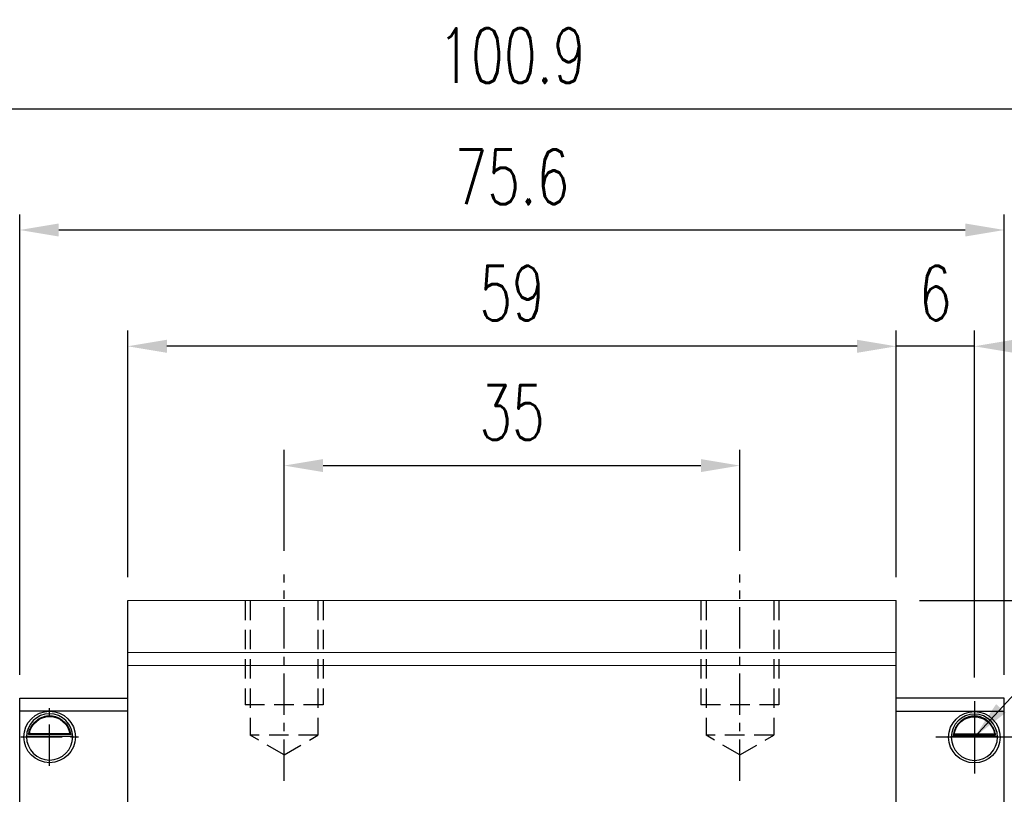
# Model space of a CAD drawing. Header units: millimetres. Extents: x 340 to 654, y 334 to 449.
# Tile 52 of 53: x 532 to 608, y 378 to 437. Entities that reach past the tile are written whole.
import ezdxf

# ---------------------------------------------------------------- set-up
doc = ezdxf.new("R2010")
doc.units = ezdxf.units.MM
doc.header["$PDSIZE"] = -1
doc.linetypes.add('CENTER', pattern=[10.16, 6.35, -1.27, 1.27, -1.27])
doc.linetypes.add('DASHED', pattern=[0.75, 0.5, -0.25])
for name, color, linetype in [('2', 7, 'Continuous'), ('CL', 1, 'CENTER'), ('DIM', 4, 'Continuous'), ('HID', 2, 'DASHED'), ('OUT', 3, 'Continuous')]:
    doc.layers.add(name, color=color, linetype=linetype)
doc.styles.add('DIM-7', font='SIMPLEX.shx', dxfattribs={"width": 0.7, "bigfont": 'chineset.shx'})
doc.dimstyles.new('CNS', dxfattribs={"dimtxt": 3.5, "dimasz": 2.5, "dimexe": 1, "dimexo": 1.5, "dimgap": 0.09, "dimtad": 0, "dimdsep": 46, "dimtxsty": 'DIM-7', "dimcen": 0.09, "dimclrd": 1, "dimclre": 1, "dimclrt": 4, "dimadec": 0, "dimazin": 0, "dimtfac": 1, "dimtix": 1, "dimtmove": 2, "dimatfit": 3, "dimfxl": 1, "dimtvp": 0.971429, "dimtolj": 1, "dimarcsym": 0})

# ---------------------------------------------------------------- blocks, each defined once
blk = doc.blocks.new('*D10')
at = {"layer": 'DEFPOINTS', "color": 0, "transparency": 16777216}
for p in [(587.344, 402.897), (552.344, 394.542), (587.344, 394.542)]:
    blk.add_point(p, dxfattribs=at)
at = {"layer": 'DIM', "color": 7, "lineweight": -2, "transparency": 16777216}
for p, q in [((552.344, 396.342), (552.344, 404.097)), ((587.344, 396.342), (587.344, 404.097)), ((555.344, 402.897), (584.344, 402.897))]:
    blk.add_line(p, q, dxfattribs=at)
at = {"layer": 'DIM', "color": 7, "transparency": 16777216}
for points in [[(555.344, 403.397), (555.344, 402.397), (552.344, 402.897)], [(584.344, 403.397), (584.344, 402.397), (587.344, 402.897)]]:
    blk.add_solid(points, dxfattribs=at)
at = {"layer": 'DIM', "color": 7, "transparency": 16777216, "insert": (569.844, 406.977), "char_height": 4.2, "attachment_point": 5, "style": 'DIM-7'}
blk.add_mtext('\\A1;35', dxfattribs=at)
blk = doc.blocks.new('*D11')
at = {"layer": 'DEFPOINTS', "color": 0, "transparency": 16777216}
for p in [(540.344, 412.055), (540.344, 392.542), (599.344, 392.542)]:
    blk.add_point(p, dxfattribs=at)
at = {"layer": 'DIM', "color": 7, "lineweight": -2, "transparency": 16777216}
for p, q in [((540.344, 394.342), (540.344, 413.255)), ((599.344, 394.342), (599.344, 413.255)), ((596.344, 412.055), (543.344, 412.055))]:
    blk.add_line(p, q, dxfattribs=at)
at = {"layer": 'DIM', "color": 7, "transparency": 16777216}
for points in [[(543.344, 412.555), (543.344, 411.555), (540.344, 412.055)], [(596.344, 412.555), (596.344, 411.555), (599.344, 412.055)]]:
    blk.add_solid(points, dxfattribs=at)
at = {"layer": 'DIM', "color": 7, "transparency": 16777216, "insert": (569.844, 416.135), "char_height": 4.2, "attachment_point": 5, "style": 'DIM-7'}
blk.add_mtext('\\A1;59', dxfattribs=at)
blk = doc.blocks.new('*D12')
at = {"layer": 'DEFPOINTS', "color": 0, "transparency": 16777216}
for p in [(599.344, 412.055), (599.344, 392.542), (605.345, 384.824)]:
    blk.add_point(p, dxfattribs=at)
at = {"layer": 'DIM', "color": 7, "lineweight": -2, "transparency": 16777216}
for p, q in [((599.344, 394.342), (599.344, 413.255)), ((605.345, 386.624), (605.345, 413.255)), ((596.344, 412.055), (593.344, 412.055)), ((605.345, 412.055), (599.344, 412.055)), ((608.345, 412.055), (611.345, 412.055))]:
    blk.add_line(p, q, dxfattribs=at)
at = {"layer": 'DIM', "color": 7, "transparency": 16777216}
for points in [[(596.344, 412.555), (596.344, 411.555), (599.344, 412.055)], [(608.345, 412.555), (608.345, 411.555), (605.345, 412.055)]]:
    blk.add_solid(points, dxfattribs=at)
at = {"layer": 'DIM', "color": 7, "transparency": 16777216, "insert": (602.344, 416.135), "char_height": 4.2, "attachment_point": 5, "style": 'DIM-7'}
blk.add_mtext('\\A1;6', dxfattribs=at)
blk = doc.blocks.new('*D13')
at = {"layer": 'DEFPOINTS', "color": 0, "transparency": 16777216}
for p in [(599.344, 392.542), (632.627, 392.542), (608.306, 382.042)]:
    blk.add_point(p, dxfattribs=at)
at = {"layer": 'DIM', "color": 7, "lineweight": -2, "transparency": 16777216}
for p, q in [((601.144, 392.542), (633.827, 392.542)), ((632.627, 385.042), (632.627, 389.542)), ((610.106, 382.042), (633.827, 382.042))]:
    blk.add_line(p, q, dxfattribs=at)
at = {"layer": 'DIM', "color": 7, "transparency": 16777216}
for points in [[(632.127, 389.542), (633.127, 389.542), (632.627, 392.542)], [(632.127, 385.042), (633.127, 385.042), (632.627, 382.042)]]:
    blk.add_solid(points, dxfattribs=at)
at = {"layer": 'DIM', "color": 7, "transparency": 16777216, "insert": (628.547, 387.292), "char_height": 4.2, "attachment_point": 5, "rotation": 90, "style": 'DIM-7'}
blk.add_mtext('\\A1;10.5', dxfattribs=at)
blk = doc.blocks.new('*D18')
at = {"layer": 'DEFPOINTS', "color": 0, "transparency": 16777216}
for p in [(607.644, 420.982), (532.044, 385.042), (607.644, 385.042)]:
    blk.add_point(p, dxfattribs=at)
at = {"layer": 'DIM', "color": 7, "lineweight": -2, "transparency": 16777216}
for p, q in [((532.044, 386.842), (532.044, 422.182)), ((607.644, 386.842), (607.644, 422.182)), ((535.044, 420.982), (604.644, 420.982))]:
    blk.add_line(p, q, dxfattribs=at)
at = {"layer": 'DIM', "color": 7, "transparency": 16777216}
for points in [[(535.044, 421.482), (535.044, 420.482), (532.044, 420.982)], [(604.644, 421.482), (604.644, 420.482), (607.644, 420.982)]]:
    blk.add_solid(points, dxfattribs=at)
at = {"layer": 'DIM', "color": 7, "transparency": 16777216, "insert": (569.844, 425.062), "char_height": 4.2, "attachment_point": 5, "style": 'DIM-7'}
blk.add_mtext('\\A1;75.6', dxfattribs=at)
blk = doc.blocks.new('*D75')
at = {"layer": 'DEFPOINTS', "color": 0, "transparency": 16777216}
for p in [(620.294, 430.29), (519.394, 385.042), (620.294, 382.884)]:
    blk.add_point(p, dxfattribs=at)
at = {"layer": 'DIM', "color": 7, "lineweight": -2, "transparency": 16777216}
for p, q in [((519.394, 386.842), (519.394, 431.49)), ((620.294, 384.684), (620.294, 431.49)), ((522.394, 430.29), (617.294, 430.29))]:
    blk.add_line(p, q, dxfattribs=at)
at = {"layer": 'DIM', "color": 7, "transparency": 16777216}
for points in [[(522.394, 430.79), (522.394, 429.79), (519.394, 430.29)], [(617.294, 430.79), (617.294, 429.79), (620.294, 430.29)]]:
    blk.add_solid(points, dxfattribs=at)
at = {"layer": 'DIM', "color": 7, "transparency": 16777216, "insert": (569.844, 434.37), "char_height": 4.2, "attachment_point": 5, "style": 'DIM-7'}
blk.add_mtext('\\A1;100.9', dxfattribs=at)

msp = doc.modelspace()

# ---------------------------------------------------------------- linework, layer by layer
at = {"layer": '2', "color": 0, "linetype": 'Continuous'}
for p, q in [((540.344, 358.342), (540.344, 392.542)), ((599.344, 358.342), (599.344, 392.542)), ((532.044, 385.042), (540.344, 385.042)), ((532.044, 358.542), (532.044, 385.042)), ((607.644, 385.042), (599.344, 385.042)), ((607.644, 358.542), (607.644, 385.042)), ((540.344, 384.042), (532.044, 384.042)), ((599.344, 384.042), (607.644, 384.042)), ((532.57, 382.114), (536.119, 382.114)), ((535.976, 382.247), (532.713, 382.247)), ((535.899, 382.314), (532.789, 382.314)), ((607.119, 382.092), (603.57, 382.092)), ((603.713, 382.225), (606.976, 382.225)), ((603.79, 382.292), (606.9, 382.292))]:
    msp.add_line(p, q, dxfattribs=at)
at = {"layer": '2', "color": 0, "linetype": 'Continuous', "extrusion": (0, 0, -1)}
for centre, radius, start, end in [((-534.344, 382.064), 1.975, 270, 90), ((-534.344, 382.064), 1.575, 9.1332, 90), ((-534.344, 382.064), 1.975, 90, 270), ((-534.344, 382.064), 1.575, 90, 170.8668), ((-605.345, 382.042), 1.975, 270, 90), ((-605.345, 382.042), 1.575, 9.1332, 90), ((-605.345, 382.042), 1.975, 90, 270), ((-605.345, 382.042), 1.575, 90, 170.8668)]:
    msp.add_arc(centre, radius, start, end, dxfattribs=at)
at = {"layer": '2', "color": 0, "linetype": 'Continuous'}
for centre, start, end in [((534.344, 382.064), 90, 270), ((534.344, 382.064), 270, 90), ((605.345, 382.042), 90, 270), ((605.345, 382.042), 270, 90)]:
    msp.add_arc(centre, 1.775, start, end, dxfattribs=at)
for points, knots in [([(532.713, 382.247), (532.728, 382.323), (532.75, 382.413), (532.814, 382.602), (532.857, 382.704), (532.962, 382.9), (533.025, 382.996), (533.197, 383.207), (533.316, 383.318), (533.575, 383.498), (533.72, 383.571), (534.022, 383.668), (534.184, 383.695), (534.344, 383.695)], [0, 0, 0, 0, 0.137686, 0.137686, 0.275472, 0.275472, 0.412356, 0.412356, 0.606431, 0.606431, 0.804639, 0.804639, 1, 1, 1, 1]), ([(534.344, 383.695), (534.495, 383.695), (534.648, 383.671), (534.965, 383.575), (535.131, 383.491), (535.401, 383.293), (535.515, 383.182), (535.687, 382.963), (535.754, 382.856), (535.86, 382.642), (535.901, 382.532), (535.95, 382.366), (535.965, 382.303), (535.976, 382.247)], [0, 0, 0, 0, 0.183798, 0.183798, 0.410489, 0.410489, 0.600027, 0.600027, 0.749109, 0.749109, 0.899192, 0.899192, 1, 1, 1, 1]), ([(605.345, 383.673), (605.193, 383.673), (605.041, 383.649), (604.724, 383.553), (604.558, 383.469), (604.288, 383.271), (604.174, 383.16), (604.002, 382.941), (603.935, 382.834), (603.829, 382.62), (603.788, 382.51), (603.739, 382.344), (603.724, 382.281), (603.713, 382.225)], [0, 0, 0, 0, 0.183798, 0.183798, 0.410489, 0.410489, 0.600027, 0.600027, 0.749109, 0.749109, 0.899192, 0.899192, 1, 1, 1, 1]), ([(606.976, 382.225), (606.961, 382.301), (606.938, 382.391), (606.875, 382.58), (606.832, 382.682), (606.727, 382.878), (606.664, 382.974), (606.492, 383.185), (606.373, 383.296), (606.114, 383.477), (605.969, 383.549), (605.667, 383.646), (605.505, 383.673), (605.345, 383.673)], [0, 0, 0, 0, 0.137686, 0.137686, 0.275472, 0.275472, 0.412356, 0.412356, 0.606431, 0.606431, 0.804639, 0.804639, 1, 1, 1, 1])]:
    msp.add_open_spline(points, degree=3, knots=knots, dxfattribs=at)
for points in [[(532.713, 382.247), (532.738, 382.269), (532.764, 382.292), (532.789, 382.314)], [(535.899, 382.314), (535.925, 382.292), (535.951, 382.269), (535.976, 382.247)], [(603.79, 382.292), (603.764, 382.27), (603.738, 382.247), (603.713, 382.225)], [(606.976, 382.225), (606.951, 382.247), (606.925, 382.27), (606.9, 382.292)]]:
    msp.add_open_spline(points, degree=3, dxfattribs=at)
at = {"layer": 'CL', "color": 0, "ltscale": 0.5}
for p, q in [((552.344, 378.691), (552.344, 394.542)), ((587.344, 378.691), (587.344, 394.542)), ((534.344, 379.847), (534.344, 384.281)), ((532.128, 382.064), (536.561, 382.064))]:
    msp.add_line(p, q, dxfattribs=at)
at = {"layer": 'DIM', "color": 0}
for p, q in [((605.345, 384.824), (605.345, 379.259)), ((608.306, 382.042), (602.384, 382.042))]:
    msp.add_line(p, q, dxfattribs=at)
at = {"layer": 'HID', "color": 0, "ltscale": 3}
for p, q in [((549.344, 392.542), (549.344, 384.542)), ((549.744, 392.542), (549.744, 382.192)), ((554.944, 392.542), (554.944, 382.192)), ((555.344, 392.542), (555.344, 384.542)), ((584.344, 392.542), (584.344, 384.542)), ((584.744, 392.542), (584.744, 382.192)), ((589.944, 392.542), (589.944, 382.192)), ((590.344, 392.542), (590.344, 384.542)), ((555.344, 384.542), (549.344, 384.542)), ((590.344, 384.542), (584.344, 384.542)), ((554.944, 382.192), (549.744, 382.192)), ((552.344, 380.691), (549.744, 382.192)), ((552.344, 380.69), (554.944, 382.192)), ((587.344, 380.691), (584.744, 382.192)), ((589.944, 382.192), (584.744, 382.192)), ((587.344, 380.69), (589.944, 382.192))]:
    msp.add_line(p, q, dxfattribs=at)
at = {"layer": 'OUT', "color": 0, "linetype": 'Continuous', "lineweight": 15}
for p, q in [((599.344, 392.542), (540.344, 392.542)), ((599.344, 388.542), (540.344, 388.542)), ((599.344, 387.542), (540.344, 387.542))]:
    msp.add_line(p, q, dxfattribs=at)

# ---------------------------------------------------------------- dimensions: what is measured, and where the dimension line sits
at = {"layer": 'DIM', "color": 0}
for base, p1, p2, angle, picture, middle in [((620.294, 430.29), (519.394, 385.042), (620.294, 382.884), 180, '*D75', (569.844, 434.37)), ((632.627, 392.542), (608.306, 382.042), (599.344, 392.542), 90, '*D13', (628.547, 387.292))]:
    dim = msp.add_linear_dim(base=base, p1=p1, p2=p2, angle=angle, dimstyle='CNS', override={"dimscale": 1.2, "dimclrd": 7, "dimclre": 7, "dimclrt": 7}, dxfattribs=at)
    dim.commit()
    dim.dimension.update_dxf_attribs({"geometry": picture, "text_midpoint": middle})
for base, p1, p2, picture, middle in [((607.644, 420.982), (532.044, 385.042), (607.644, 385.042), '*D18', (569.844, 425.062)), ((540.344, 412.055), (599.344, 392.542), (540.344, 392.542), '*D11', (569.844, 416.135)), ((599.344, 412.055), (605.345, 384.824), (599.344, 392.542), '*D12', (602.344, 416.135)), ((587.344, 402.897), (552.344, 394.542), (587.344, 394.542), '*D10', (569.844, 406.977))]:
    dim = msp.add_linear_dim(base=base, p1=p1, p2=p2, dimstyle='CNS', override={"dimscale": 1.2, "dimclrd": 7, "dimclre": 7, "dimclrt": 7}, dxfattribs=at)
    dim.commit()
    dim.dimension.update_dxf_attribs({"geometry": picture, "text_midpoint": middle})

# ---------------------------------------------------------------- leaders
at = {"layer": 'DIM', "color": 0, "annotation_type": 0, "has_hookline": 1, "hookline_direction": 0, "text_width": 18.06}
msp.add_leader([(605.345, 382.042), (622.414, 400.594), (625.414, 400.594)], dimstyle='CNS', override={"dimscale": 1.2, "dimgap": 0.09, "dimtad": 1, "dimclrd": 7, "dimclre": 4}, dxfattribs=at)

doc.saveas('drawing.dxf')
